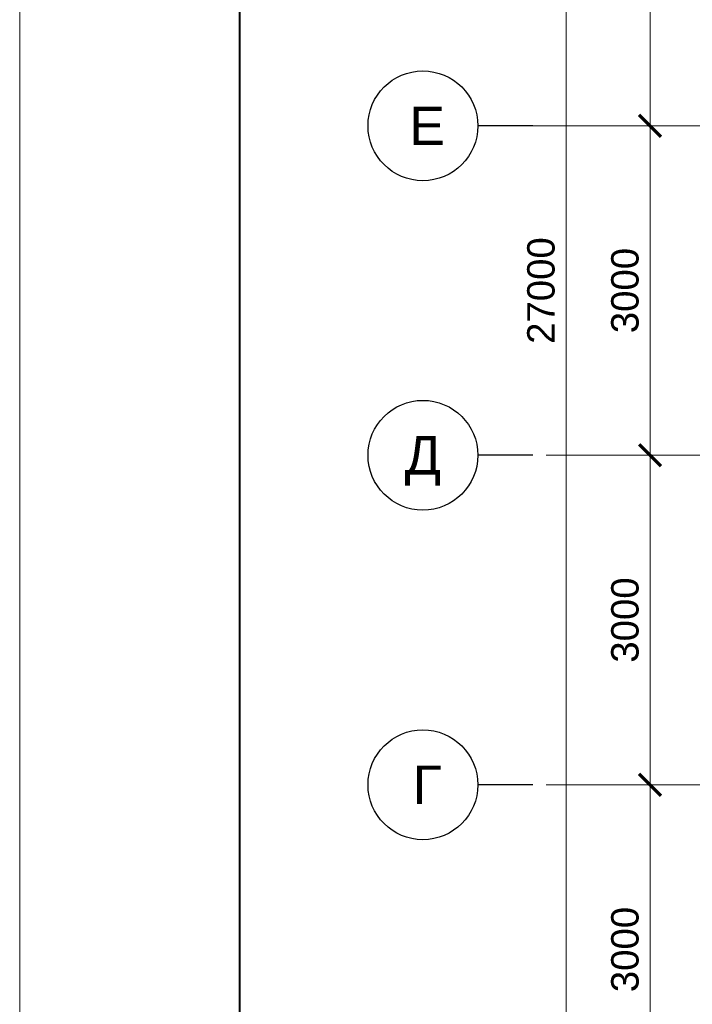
# Model space of a CAD drawing. Header units: millimetres. Extents: x -196128 to 205258, y -130136 to -51046.
# Tile 5 of 17: x -117634 to -111509, y -74960 to -65995. Entities that reach past the tile are written whole.
import ezdxf

# ---------------------------------------------------------------- set-up
doc = ezdxf.new("R2010")
doc.units = ezdxf.units.MM
doc.linetypes.add('GOST2.303 5', pattern=[24, 20, -1.5, 1, -1.5])
doc.layers.add('1 Оси', color=7, linetype='Continuous')
doc.layers.add('осевые размеры', color=7, linetype='Continuous')
doc.layers.add('перегородки', color=7, linetype='Continuous', lineweight=30)
doc.styles.add('стиль1', font='arial.ttf', dxfattribs={"height": 250})
doc.dimstyles.new('СТИЛЬ__2', dxfattribs={"dimtxt": 250, "dimasz": 2, "dimexe": 2, "dimexo": 1, "dimgap": 0.7, "dimtad": 1, "dimdec": 0, "dimdsep": 46, "dimtxsty": 'стиль1', "dimblk": 'ARCHTICK', "dimcen": -0.09, "dimdle": 1, "dimclrd": 7, "dimclre": 7, "dimclrt": 7, "dimadec": 0, "dimazin": 2, "dimtfac": 1, "dimtdec": 0, "dimtmove": 0, "dimatfit": 3, "dimldrblk": 'ARCHTICK', "dimfxl": 1, "dimtolj": 1, "dimtzin": 0, "dimlwd": 9, "dimlwe": 9, "dimarcsym": 0})

# ---------------------------------------------------------------- blocks, each defined once
blk = doc.blocks.new('_ArchTick')
at = {"color": 0, "linetype": 'ByBlock', "const_width": 0.15}
blk.add_lwpolyline([(-0.5, -0.5), (0.5, 0.5)], dxfattribs=at)
blk = doc.blocks.new('*D31')
at = {"layer": 'Defpoints', "color": 0, "ltscale": 100, "transparency": 16777216}
for p in [(-111893.9, -72961.5), (-111849.8, -72961.5), (-111864.4, -75961.5)]:
    blk.add_point(p, dxfattribs=at)
at = {"layer": 'осевые размеры', "color": 7, "lineweight": 9, "ltscale": 100, "transparency": 16777216}
for p, q in [((-111893.9, -76161.5), (-111893.9, -72761.5)), ((-111949.8, -72961.5), (-112018.9, -72961.5)), ((-111964.4, -75961.5), (-112018.9, -75961.5))]:
    blk.add_line(p, q, dxfattribs=at)
at = {"layer": 'осевые размеры', "color": 7, "lineweight": 9, "ltscale": 100, "transparency": 16777216, "xscale": 200, "yscale": 200, "zscale": 200}
for p, rotation in [((-111893.9, -72961.5), 90), ((-111893.9, -75961.5), 270)]:
    blk.add_blockref('_ArchTick', p, dxfattribs=dict(at, rotation=rotation))
at = {"layer": 'осевые размеры', "color": 7, "ltscale": 100, "transparency": 16777216, "insert": (-112121.6, -74461.5), "char_height": 250, "attachment_point": 5, "rotation": 90, "style": 'стиль1'}
blk.add_mtext('\\A1;3000', dxfattribs=at)
blk = doc.blocks.new('*D32')
at = {"layer": 'Defpoints', "color": 0, "ltscale": 100, "transparency": 16777216}
for p in [(-111923, -69961.5), (-111893.9, -69961.5), (-111849.8, -72961.5)]:
    blk.add_point(p, dxfattribs=at)
at = {"layer": 'осевые размеры', "color": 7, "lineweight": 9, "ltscale": 100, "transparency": 16777216}
for p, q in [((-111893.9, -73161.5), (-111893.9, -69761.5)), ((-111823, -69961.5), (-111768.9, -69961.5)), ((-111949.8, -72961.5), (-112018.9, -72961.5))]:
    blk.add_line(p, q, dxfattribs=at)
at = {"layer": 'осевые размеры', "color": 7, "lineweight": 9, "ltscale": 100, "transparency": 16777216, "xscale": 200, "yscale": 200, "zscale": 200}
for p, rotation in [((-111893.9, -69961.5), 90), ((-111893.9, -72961.5), 270)]:
    blk.add_blockref('_ArchTick', p, dxfattribs=dict(at, rotation=rotation))
at = {"layer": 'осевые размеры', "color": 7, "ltscale": 100, "transparency": 16777216, "insert": (-112121.6, -71461.5), "char_height": 250, "attachment_point": 5, "rotation": 90, "style": 'стиль1'}
blk.add_mtext('\\A1;3000', dxfattribs=at)
blk = doc.blocks.new('*D33')
at = {"layer": 'Defpoints', "color": 0, "ltscale": 100, "transparency": 16777216}
for p in [(-111952.3, -66961.5), (-111893.9, -66961.5), (-111923, -69961.5)]:
    blk.add_point(p, dxfattribs=at)
at = {"layer": 'осевые размеры', "color": 7, "lineweight": 9, "ltscale": 100, "transparency": 16777216}
for p, q in [((-111893.9, -70161.5), (-111893.9, -66761.5)), ((-111852.3, -66961.5), (-111768.9, -66961.5)), ((-111823, -69961.5), (-111768.9, -69961.5))]:
    blk.add_line(p, q, dxfattribs=at)
at = {"layer": 'осевые размеры', "color": 7, "lineweight": 9, "ltscale": 100, "transparency": 16777216, "xscale": 200, "yscale": 200, "zscale": 200}
for p, rotation in [((-111893.9, -66961.5), 90), ((-111893.9, -69961.5), 270)]:
    blk.add_blockref('_ArchTick', p, dxfattribs=dict(at, rotation=rotation))
at = {"layer": 'осевые размеры', "color": 7, "ltscale": 100, "transparency": 16777216, "insert": (-112121.6, -68461.5), "char_height": 250, "attachment_point": 5, "rotation": 90, "style": 'стиль1'}
blk.add_mtext('\\A1;3000', dxfattribs=at)
blk = doc.blocks.new('*D34')
at = {"layer": 'Defpoints', "color": 0, "ltscale": 100, "transparency": 16777216}
for p in [(-111893.9, -63961.5), (-111864.2, -63961.5), (-111952.3, -66961.5)]:
    blk.add_point(p, dxfattribs=at)
at = {"layer": 'осевые размеры', "color": 7, "lineweight": 9, "ltscale": 100, "transparency": 16777216}
for p, q in [((-111893.9, -67161.5), (-111893.9, -63761.5)), ((-111964.2, -63961.5), (-112018.9, -63961.5)), ((-111852.3, -66961.5), (-111768.9, -66961.5))]:
    blk.add_line(p, q, dxfattribs=at)
at = {"layer": 'осевые размеры', "color": 7, "lineweight": 9, "ltscale": 100, "transparency": 16777216, "xscale": 200, "yscale": 200, "zscale": 200}
for p, rotation in [((-111893.9, -63961.5), 90), ((-111893.9, -66961.5), 270)]:
    blk.add_blockref('_ArchTick', p, dxfattribs=dict(at, rotation=rotation))
at = {"layer": 'осевые размеры', "color": 7, "ltscale": 100, "transparency": 16777216, "insert": (-112121.6, -65461.5), "char_height": 250, "attachment_point": 5, "rotation": 90, "style": 'стиль1'}
blk.add_mtext('\\A1;3000', dxfattribs=at)
blk = doc.blocks.new('*D38')
at = {"layer": 'Defpoints', "color": 0, "ltscale": 100, "transparency": 16777216}
for p in [(-112962.2, -54961.9), (-112658.5, -54961.9), (-112658.5, -81961.5)]:
    blk.add_point(p, dxfattribs=at)
at = {"layer": 'осевые размеры', "color": 7, "lineweight": 9, "ltscale": 100, "transparency": 16777216}
for p, q in [((-112658.5, -82161.5), (-112658.5, -54761.9)), ((-112862.2, -54961.9), (-112533.5, -54961.9)), ((-112758.5, -81961.5), (-112783.5, -81961.5))]:
    blk.add_line(p, q, dxfattribs=at)
at = {"layer": 'осевые размеры', "color": 7, "lineweight": 9, "ltscale": 100, "transparency": 16777216, "xscale": 200, "yscale": 200, "zscale": 200}
for p, rotation in [((-112658.5, -54961.9), 90), ((-112658.5, -81961.5), 270)]:
    blk.add_blockref('_ArchTick', p, dxfattribs=dict(at, rotation=rotation))
at = {"layer": 'осевые размеры', "color": 7, "ltscale": 100, "transparency": 16777216, "insert": (-112886.2, -68461.7), "char_height": 250, "attachment_point": 5, "rotation": 90, "style": 'стиль1'}
blk.add_mtext('\\A1;27000', dxfattribs=at)
blk = doc.blocks.new('РАМ А2')
at = {"color": 0, "linetype": 'ByBlock', "lineweight": 20}
blk.add_line((-204462.5, 404567.9), (-204462.5, 362567.9), dxfattribs=at)
at = {"color": 0, "linetype": 'ByBlock', "lineweight": 40}
blk.add_line((-202462.5, 404067.9), (-202462.5, 363067.9), dxfattribs=at)

msp = doc.modelspace()

# ---------------------------------------------------------------- linework, layer by layer
at = {"layer": '1 Оси', "linetype": 'Continuous', "lineweight": 25, "ltscale": 100}
for points in [[(-112962.2, -66961.5), (-113462.2, -66961.5)], [(-112962.2, -69961.5), (-113462.2, -69961.5)], [(-112962.2, -72961.5), (-113462.2, -72961.5)]]:
    msp.add_lwpolyline(points, dxfattribs=at)
at = {"layer": '1 Оси', "color": 1, "linetype": 'GOST2.303 5', "lineweight": 5, "ltscale": 100}
for points in [[(-108577, -66961.5), (-112962.2, -66961.5)], [(-108438.8, -69961.5), (-112962.2, -69961.5)], [(-108438.8, -72961.5), (-112962.2, -72961.5)]]:
    msp.add_lwpolyline(points, dxfattribs=at)
at = {"layer": '1 Оси', "linetype": 'Continuous', "lineweight": 25, "ltscale": 100}
for centre in [(-113962.2, -66961.5), (-113962.2, -69961.5), (-113962.2, -72961.5)]:
    msp.add_circle(centre, 500, dxfattribs=at)

# ---------------------------------------------------------------- block references
at = {"layer": 'перегородки', "linetype": 'ByBlock', "lineweight": 20}
msp.add_blockref('РАМ А2', (86828.6, -455614.2), dxfattribs=at)

# ---------------------------------------------------------------- texts
at = {"layer": '1 Оси', "linetype": 'Continuous', "lineweight": 25, "ltscale": 100, "char_height": 350, "attachment_point": 1, "style": 'стиль1'}
for s, insert, width in [('\\fArial|b0|i0|c1|p34;\\W1.0000000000;\\T1.0000000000;\\o\\lЕ', (-114086.6, -66786.5), 397.033), ('\\fArial|b0|i0|c1|p34;\\W1.0000000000;\\T1.0000000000;\\o\\lД', (-114127.8, -69786.5), 449.795), ('\\fArial|b0|i0|c1|p34;\\W1.0000000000;\\T1.0000000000;\\o\\lГ', (-114056.2, -72786.5), 362.176)]:
    msp.add_mtext(s, dxfattribs=dict(at, insert=insert, width=width))

# ---------------------------------------------------------------- dimensions: what is measured, and where the dimension line sits
at = {"layer": 'осевые размеры', "ltscale": 100}
for base, p1, p2, override, picture, middle in [((-112658.5, -54961.9), (-112658.5, -81961.5), (-112962.2, -54961.9), {"dimscale": 100, "dimexe": 1.25, "dimgap": 1, "dimrnd": 0.001, "dimzin": 9, "dimdsep": 44, "dimcen": 0.09, "dimdle": 2}, '*D38', (-112886.2, -68461.7)), ((-111893.9, -63961.5), (-111952.3, -66961.5), (-111864.2, -63961.5), {"dimscale": 100, "dimasz": 2, "dimexe": 1.25, "dimexo": 1, "dimgap": 1, "dimlfac": 1, "dimrnd": 0.001, "dimzin": 9, "dimdsep": 44, "dimcen": 0.09, "dimdle": 2}, '*D34', (-112121.6, -65461.5)), ((-111893.9, -66961.5), (-111923, -69961.5), (-111952.3, -66961.5), {"dimscale": 100, "dimexe": 1.25, "dimgap": 1, "dimrnd": 0.001, "dimzin": 9, "dimdsep": 44, "dimcen": 0.09, "dimdle": 2}, '*D33', (-112121.6, -68461.5)), ((-111893.9, -69961.5), (-111849.8, -72961.5), (-111923, -69961.5), {"dimscale": 100, "dimasz": 2, "dimexe": 1.25, "dimexo": 1, "dimgap": 1, "dimlfac": 1, "dimrnd": 0.001, "dimzin": 9, "dimdsep": 44, "dimcen": 0.09, "dimdle": 2}, '*D32', (-112121.6, -71461.5)), ((-111893.9, -72961.5), (-111864.4, -75961.5), (-111849.8, -72961.5), {"dimscale": 100, "dimasz": 2, "dimexe": 1.25, "dimexo": 1, "dimgap": 1, "dimlfac": 1, "dimrnd": 0.001, "dimzin": 9, "dimdsep": 44, "dimcen": 0.09, "dimdle": 2}, '*D31', (-112121.6, -74461.5))]:
    dim = msp.add_linear_dim(base=base, p1=p1, p2=p2, angle=90, dimstyle='СТИЛЬ__2', override=override, dxfattribs=at)
    dim.commit()
    dim.dimension.update_dxf_attribs({"geometry": picture, "text_midpoint": middle})

doc.saveas('drawing.dxf')
